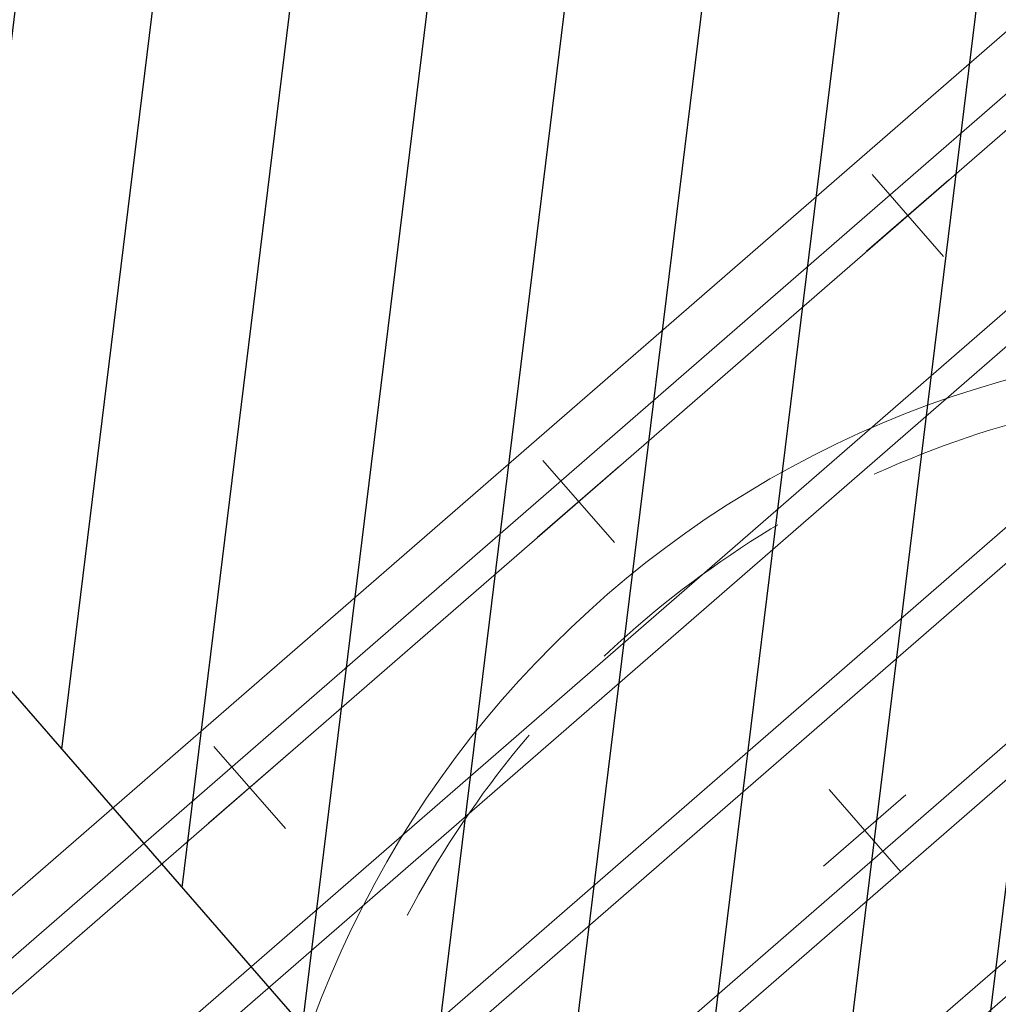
# Model space of a CAD drawing. Header units: millimetres. Extents: x 102382 to 164490, y 45733 to 103316.
# Tile 150 of 183: x 146418 to 146867, y 74006 to 74458. Entities that reach past the tile are written whole.
import ezdxf

# ---------------------------------------------------------------- set-up
doc = ezdxf.new("R2010")
doc.units = ezdxf.units.MM
doc.linetypes.add('Hidden 100.00_ 50.00', pattern=[150, 100, -50])
doc.layers.get('0').update_dxf_attribs({"true_color": 0x000000})
doc.layers.add('_SA-KUJA', color=1, linetype='Continuous', true_color=0xff0000)
doc.layers.add('_SA-KUJA_hatch', color=7, linetype='Continuous', true_color=0xffd9d9)
for name, color, linetype, lineweight, true_color in [('_SA-LAGI', 7, 'Continuous', 9, 0x5b5b5b), ('_SA-LAGI_hatch', 7, 'Continuous', 5, 0x787878), ('_SA-PORAND', 7, 'Continuous', 9, 0x5b5b5b), ('_SA-PORAND_hatch', 254, 'Continuous', 9, 0xbebebe), ('_SA-VALGUSTUS', 20, 'Continuous', 13, 0xff3f00)]:
    doc.layers.add(name, color=color, linetype=linetype, lineweight=lineweight, true_color=true_color)
doc.styles.add('DIN Pro Medium-Medium', font='txt')

# ---------------------------------------------------------------- blocks, each defined once
blk = doc.blocks.new('RE-2.4')
at = {"color": 0}
blk.add_circle((0, 409.02), 475, dxfattribs=at)
at = {"color": 0, "linetype": 'Hidden 100.00_ 50.00', "lineweight": -2}
blk.add_circle((0, 409.02), 455, dxfattribs=at)

msp = doc.modelspace()

# ---------------------------------------------------------------- hatches: boundary and pattern name
at = {"layer": '_SA-KUJA_hatch'}
h = msp.add_hatch(dxfattribs=at)
h.set_pattern_fill('Hatch1', color=256, scale=500, angle=83, style=0, pattern_type=2)
h.set_pattern_definition([(83, (0, 0), (-62.034134, 7.616834), [])])
h.paths.add_polyline_path([(148088, 74053.21), (143246.29, 79622.97), (145544.35, 81620.64), (144449.83, 82259.21), (141553.36, 79741.35), (147182.35, 73265.94)], flags=0)
at = {"layer": '_SA-LAGI_hatch'}
h = msp.add_hatch(dxfattribs=at)
h.set_pattern_fill('Plus', color=256, scale=200, angle=41, style=0, pattern_type=2)
h.set_pattern_definition([(41, (-18.87, -16.4), (-131.2118, 150.94192), [50, -150]), (131, (16.4, -18.87), (-150.94192, -131.2118), [50, -150])])
h.paths.add_polyline_path([(147762.2, 75227.51), (148483.87, 74397.33), (144555.6, 70982.54), (143833.94, 71812.72)], flags=0)
at = {"layer": '_SA-PORAND_hatch', "true_color": 0x81a8ca}
h = msp.add_hatch(dxfattribs=at)
h.set_pattern_fill('Hatch2', color=143, scale=200, angle=41, style=0, pattern_type=2)
h.set_pattern_definition([(41, (2e-12, -2e-12), (-49.204427, 56.60322), []), (41, (-8.2, 9.434), (-49.204427, 56.60322), [])])
h.paths.add_polyline_path([(147762.2, 75227.51), (148483.87, 74397.33), (144555.6, 70982.54), (143833.94, 71812.72)], flags=0)

# ---------------------------------------------------------------- linework, layer by layer
at = {"layer": '_SA-KUJA', "color": 1, "true_color": 0xff0000}
msp.add_lwpolyline([(148088, 74053.21), (143246.29, 79622.97), (145544.35, 81620.64), (144449.83, 82259.21), (141553.36, 79741.35), (147182.35, 73265.94)], close=True, dxfattribs=at)
at = {"layer": '_SA-LAGI'}
msp.add_lwpolyline([(147762.2, 75227.51), (148483.87, 74397.33), (144555.6, 70982.54), (143833.94, 71812.72)], close=True, dxfattribs=at)
at = {"layer": '_SA-PORAND'}
msp.add_lwpolyline([(147762.2, 75227.51), (148483.87, 74397.33), (144555.6, 70982.54), (143833.94, 71812.72)], close=True, dxfattribs=at)

# ---------------------------------------------------------------- block references
at = {"layer": '_SA-VALGUSTUS'}
msp.add_blockref('RE-2.4', (146998.52, 73425.87), dxfattribs=at)

# ---------------------------------------------------------------- texts
at = {"layer": '_SA-KUJA', "insert": (147006.68, 75404.5), "char_height": 135, "width": 4666.7213, "attachment_point": 1, "rotation": 311, "style": 'DIN Pro Medium-Medium'}
msp.add_mtext('{\\fDIN Pro;Pulberkustuti}\\P{\\fDIN Pro;kalmberkinnitusega seinal}\\P', dxfattribs=at)

doc.saveas('drawing.dxf')
